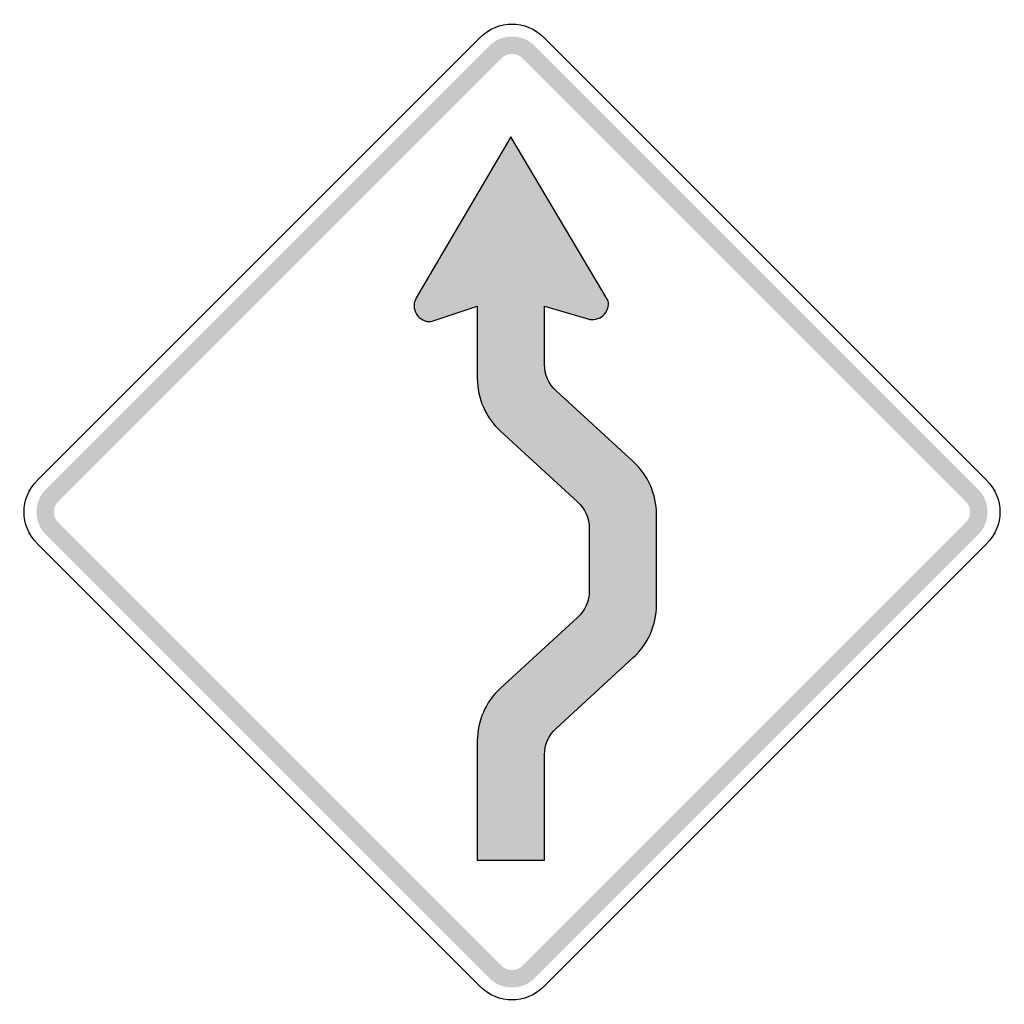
# Model space of a CAD drawing. Header units: inches. Extents: x -0.5 to 0.5, y -0.5 to 0.5.
import ezdxf

# ---------------------------------------------------------------- set-up
doc = ezdxf.new("R2010")
doc.units = ezdxf.units.IN
doc.header["$MEASUREMENT"] = 0

msp = doc.modelspace()

# ---------------------------------------------------------------- hatches: boundary and pattern name
for points in [[(0.02322, 0.47331), (0.02083, 0.47548), (0.01824, 0.4774), (0.01548, 0.47905), (0.01257, 0.48043), (0.00953, 0.48152), (0.00641, 0.4823), (0.00322, 0.48277), (0, 0.48293), (-0.00322, 0.48277), (-0.00641, 0.4823), (-0.00953, 0.48152), (-0.01257, 0.48043), (-0.01548, 0.47905), (-0.01824, 0.4774), (-0.02083, 0.47548), (-0.02322, 0.47331), (-0.01072, 0.46081), (-0.00961, 0.46181), (-0.00842, 0.4627), (-0.00714, 0.46346), (-0.0058, 0.4641), (-0.0044, 0.4646), (-0.00296, 0.46496), (-0.00149, 0.46518), (0, 0.46525), (0.00149, 0.46518), (0.00296, 0.46496), (0.0044, 0.4646), (0.0058, 0.4641), (0.00714, 0.46346), (0.00842, 0.4627), (0.00961, 0.46181), (0.01072, 0.46081), (0.02322, 0.47331)], [(-0.46081, 0.01072), (-0.01072, 0.46081), (-0.02322, 0.47331), (-0.47331, 0.02322), (-0.46081, 0.01072)], [(0.01072, 0.46081), (0.46081, 0.01072), (0.47331, 0.02322), (0.02322, 0.47331), (0.01072, 0.46081)], [(-0.47331, 0.02322), (-0.47536, 0.02098), (-0.47718, 0.01856), (-0.47878, 0.01598), (-0.48013, 0.01326), (-0.48123, 0.01044), (-0.48206, 0.00752), (-0.48262, 0.00454), (-0.4829, 0.00152), (-0.4829, -0.00152), (-0.48262, -0.00454), (-0.48206, -0.00752), (-0.48123, -0.01043), (-0.48013, -0.01326), (-0.47878, -0.01598), (-0.47718, -0.01856), (-0.47536, -0.02098), (-0.47331, -0.02322), (-0.46081, -0.01072), (-0.46175, -0.00968), (-0.4626, -0.00856), (-0.46333, -0.00737), (-0.46396, -0.00612), (-0.46446, -0.00482), (-0.46485, -0.00347), (-0.4651, -0.00209), (-0.46523, -0.0007), (-0.46523, 0.0007), (-0.4651, 0.00209), (-0.46485, 0.00347), (-0.46446, 0.00482), (-0.46396, 0.00612), (-0.46333, 0.00738), (-0.4626, 0.00857), (-0.46175, 0.00968), (-0.46081, 0.01072), (-0.47331, 0.02322)], [(0.47331, -0.02322), (0.47536, -0.02098), (0.47718, -0.01856), (0.47878, -0.01598), (0.48013, -0.01326), (0.48123, -0.01043), (0.48206, -0.00752), (0.48262, -0.00454), (0.4829, -0.00152), (0.4829, 0.00152), (0.48262, 0.00454), (0.48206, 0.00752), (0.48123, 0.01044), (0.48013, 0.01326), (0.47878, 0.01598), (0.47718, 0.01856), (0.47536, 0.02098), (0.47331, 0.02322), (0.46081, 0.01072), (0.46175, 0.00968), (0.4626, 0.00857), (0.46333, 0.00738), (0.46396, 0.00612), (0.46446, 0.00482), (0.46485, 0.00347), (0.4651, 0.00209), (0.46523, 0.0007), (0.46523, -0.0007), (0.4651, -0.00209), (0.46485, -0.00347), (0.46446, -0.00482), (0.46396, -0.00612), (0.46333, -0.00737), (0.4626, -0.00856), (0.46175, -0.00968), (0.46081, -0.01072), (0.47331, -0.02322)], [(-0.01072, -0.46081), (-0.46081, -0.01072), (-0.47331, -0.02322), (-0.02322, -0.47331), (-0.01072, -0.46081)], [(0.46081, -0.01072), (0.01072, -0.46081), (0.02322, -0.47331), (0.47331, -0.02322), (0.46081, -0.01072)], [(-0.02322, -0.47331), (-0.02083, -0.47548), (-0.01824, -0.4774), (-0.01548, -0.47905), (-0.01257, -0.48043), (-0.00953, -0.48152), (-0.00641, -0.4823), (-0.00322, -0.48277), (0, -0.48293), (0.00322, -0.48277), (0.00641, -0.4823), (0.00953, -0.48152), (0.01257, -0.48043), (0.01548, -0.47905), (0.01824, -0.4774), (0.02083, -0.47548), (0.02322, -0.47331), (0.01072, -0.46081), (0.00961, -0.46181), (0.00842, -0.46269), (0.00714, -0.46346), (0.0058, -0.46409), (0.0044, -0.4646), (0.00296, -0.46496), (0.00149, -0.46518), (0, -0.46525), (-0.00149, -0.46518), (-0.00296, -0.46496), (-0.0044, -0.4646), (-0.0058, -0.46409), (-0.00714, -0.46346), (-0.00842, -0.46269), (-0.00961, -0.46181), (-0.01072, -0.46081), (-0.02322, -0.47331)]]:
    msp.add_hatch(color=7).paths.add_polyline_path(points)
h = msp.add_hatch(color=7)
edge = h.paths.add_edge_path()
edge.add_line((-0.00115, 0.38101), (-0.09718, 0.21746))
edge.add_spline(control_points=[(-0.09718, 0.21746), (-0.1002, 0.21231), (-0.10011, 0.2059), (-0.09694, 0.20083), (-0.09377, 0.19577), (-0.08804, 0.19289), (-0.08208, 0.19337)], knot_values=[0, 0, 0, 0, 1, 1, 1, 2, 2, 2, 2], degree=3, periodic=0)
edge.add_line((-0.08208, 0.19337), (-0.03527, 0.20904))
edge.add_line((-0.03527, 0.20904), (-0.03522, 0.13569))
edge.add_spline(control_points=[(-0.03522, 0.13569), (-0.03521, 0.11531), (-0.02665, 0.09587), (-0.01163, 0.08211)], knot_values=[0, 0, 0, 0, 1, 1, 1, 1], degree=3, periodic=0)
edge.add_line((-0.01163, 0.08211), (0.06665, 0.01037))
edge.add_spline(control_points=[(0.06665, 0.01037), (0.07417, 0.00348), (0.07845, -0.00625), (0.07845, -0.01644)], knot_values=[0, 0, 0, 0, 1, 1, 1, 1], degree=3, periodic=0)
edge.add_line((0.07845, -0.01644), (0.07845, -0.08029))
edge.add_spline(control_points=[(0.07845, -0.08029), (0.07845, -0.09049), (0.07417, -0.10022), (0.06665, -0.1071)], knot_values=[0, 0, 0, 0, 1, 1, 1, 1], degree=3, periodic=0)
edge.add_line((0.06665, -0.1071), (-0.01163, -0.17884))
edge.add_spline(control_points=[(-0.01163, -0.17884), (-0.02666, -0.19262), (-0.03522, -0.21208), (-0.03522, -0.23247)], knot_values=[0, 0, 0, 0, 1, 1, 1, 1], degree=3, periodic=0)
edge.add_line((-0.03522, -0.23247), (-0.03522, -0.35361))
edge.add_line((-0.03522, -0.35361), (0.03298, -0.35372))
edge.add_line((0.03298, -0.35372), (0.03298, -0.24653))
edge.add_spline(control_points=[(0.03298, -0.24653), (0.03298, -0.23633), (0.03726, -0.2266), (0.04478, -0.21972)], knot_values=[0, 0, 0, 0, 1, 1, 1, 1], degree=3, periodic=0)
edge.add_line((0.04478, -0.21972), (0.1231, -0.14794))
edge.add_spline(control_points=[(0.1231, -0.14794), (0.13813, -0.13416), (0.14669, -0.11471), (0.14669, -0.09431)], knot_values=[0, 0, 0, 0, 1, 1, 1, 1], degree=3, periodic=0)
edge.add_line((0.14669, -0.09431), (0.14669, -0.00242))
edge.add_spline(control_points=[(0.14669, -0.00242), (0.14669, 0.01797), (0.13813, 0.03743), (0.1231, 0.05121)], knot_values=[0, 0, 0, 0, 1, 1, 1, 1], degree=3, periodic=0)
edge.add_line((0.1231, 0.05121), (0.04479, 0.12298))
edge.add_spline(control_points=[(0.04479, 0.12298), (0.03727, 0.12986), (0.03299, 0.13959), (0.03299, 0.14978)], knot_values=[0, 0, 0, 0, 1, 1, 1, 1], degree=3, periodic=0)
edge.add_line((0.03299, 0.14978), (0.03297, 0.20904))
edge.add_line((0.03297, 0.20904), (0.07705, 0.19608))
edge.add_spline(control_points=[(0.07705, 0.19608), (0.08247, 0.19448), (0.08833, 0.1958), (0.09255, 0.19957), (0.09676, 0.20334), (0.09872, 0.20902), (0.09774, 0.21458)], knot_values=[0, 0, 0, 0, 1, 1, 1, 2, 2, 2, 2], degree=3, periodic=0)
edge.add_line((0.09774, 0.21458), (-0.00115, 0.38101))

# ---------------------------------------------------------------- linework, layer by layer
at = {"color": 7}
for points in [[(-0.48224, 0.03215), (-0.03215, 0.48224)], [(0.03215, 0.48224), (0.48224, 0.03215)], [(0.09774, 0.21458), (-0.00115, 0.38101), (-0.09718, 0.21746)], [(-0.08208, 0.19337), (-0.03527, 0.20904), (-0.03522, 0.13569)], [(0.03299, 0.14978), (0.03297, 0.20904), (0.07705, 0.19608)], [(0.1231, 0.05121), (0.04479, 0.12298)], [(-0.01163, 0.08211), (0.06665, 0.01037)], [(0.14669, -0.09431), (0.14669, -0.00242)], [(0.07845, -0.01644), (0.07845, -0.08029)], [(-0.03215, -0.48224), (-0.48224, -0.03215)], [(0.48224, -0.03215), (0.03215, -0.48224)], [(0.06665, -0.1071), (-0.01163, -0.17884)], [(0.04478, -0.21972), (0.1231, -0.14794)], [(-0.03522, -0.23247), (-0.03522, -0.35361), (0.03298, -0.35372), (0.03298, -0.24653)]]:
    msp.add_lwpolyline(points, dxfattribs=at)
for points in [[(-0.03215, 0.48224), (-0.01439, 0.5), (0.01439, 0.5), (0.03215, 0.48224)], [(0.04479, 0.12298), (0.03727, 0.12986), (0.03299, 0.13959), (0.03299, 0.14978)], [(-0.03522, 0.13569), (-0.03521, 0.11531), (-0.02665, 0.09587), (-0.01163, 0.08211)], [(0.14669, -0.00242), (0.14669, 0.01797), (0.13813, 0.03743), (0.1231, 0.05121)], [(-0.48224, -0.03215), (-0.5, -0.01439), (-0.5, 0.01439), (-0.48224, 0.03215)], [(0.48224, 0.03215), (0.5, 0.01439), (0.5, -0.01439), (0.48224, -0.03215)], [(0.06665, 0.01037), (0.07417, 0.00348), (0.07845, -0.00625), (0.07845, -0.01644)], [(0.07845, -0.08029), (0.07845, -0.09049), (0.07417, -0.10022), (0.06665, -0.1071)], [(0.1231, -0.14794), (0.13813, -0.13416), (0.14669, -0.11471), (0.14669, -0.09431)], [(-0.01163, -0.17884), (-0.02666, -0.19262), (-0.03522, -0.21208), (-0.03522, -0.23247)], [(0.03298, -0.24653), (0.03298, -0.23633), (0.03726, -0.2266), (0.04478, -0.21972)], [(0.03215, -0.48224), (0.01439, -0.5), (-0.01439, -0.5), (-0.03215, -0.48224)]]:
    msp.add_open_spline(points, degree=3, dxfattribs=at)
for points in [[(-0.09718, 0.21746), (-0.1002, 0.21231), (-0.10011, 0.2059), (-0.09694, 0.20083), (-0.09377, 0.19577), (-0.08804, 0.19289), (-0.08208, 0.19337)], [(0.07705, 0.19608), (0.08247, 0.19448), (0.08833, 0.1958), (0.09255, 0.19957), (0.09676, 0.20334), (0.09872, 0.20902), (0.09774, 0.21458)]]:
    msp.add_open_spline(points, degree=3, knots=[0, 0, 0, 0, 1, 1, 1, 2, 2, 2, 2], dxfattribs=at)

doc.saveas('drawing.dxf')
